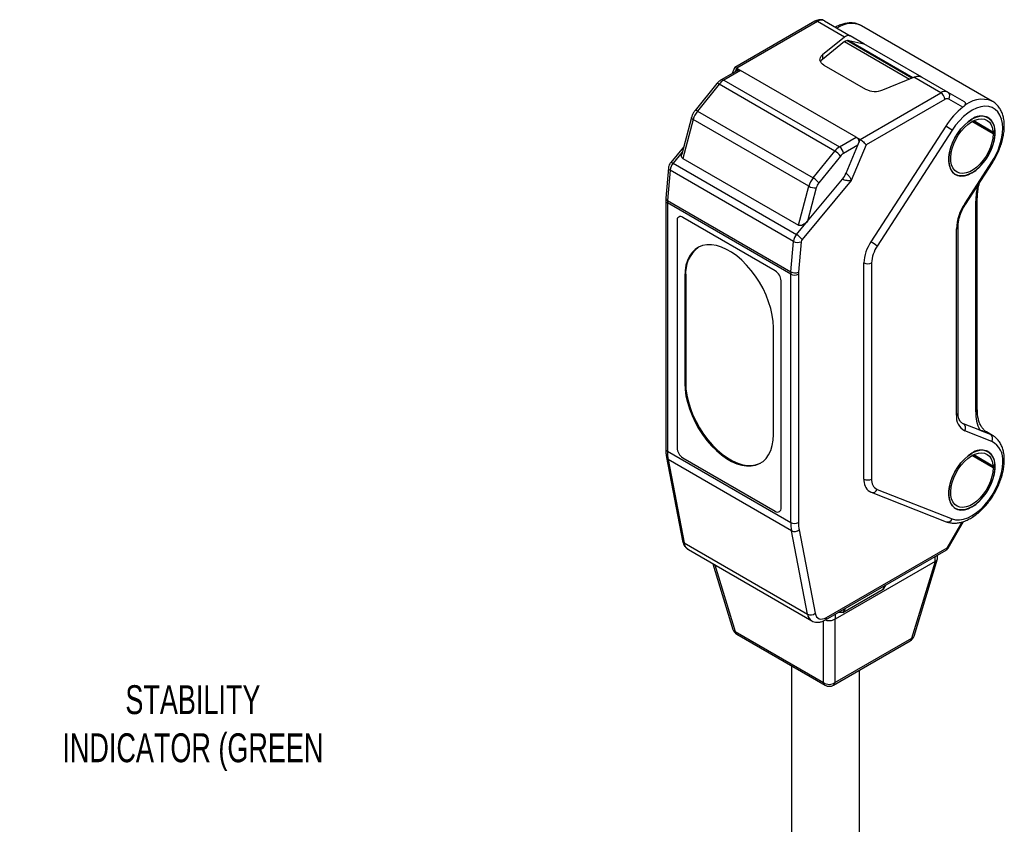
# Model space of a CAD drawing. Header units: millimetres. Extents: x 3 to 273, y 3 to 210.
# Tile 5 of 7: x 98 to 134, y 70 to 100. Entities that reach past the tile are written whole.
import ezdxf

# ---------------------------------------------------------------- set-up
doc = ezdxf.new("R2010")
doc.units = ezdxf.units.MM
doc.header["$LTSCALE"] = 0.5
doc.layers.add('DIMENSIONS', color=140, linetype='Continuous', lineweight=25)
doc.styles.add('SLDTEXTSTYLE0', font='TXT', dxfattribs={"width": 0.7})

msp = doc.modelspace()

# ---------------------------------------------------------------- linework, layer by layer
for p, q in [((126.68703, 99.46603), (123.74591, 97.76815)), ((126.78702, 99.45612), (123.8222, 97.74457)), ((127.77781, 98.88415), (126.78702, 99.45612)), ((127.03702, 99.48087), (127.98614, 98.93295)), ((133.20741, 96.5273), (128.39908, 99.30308)), ((127.77781, 98.88415), (126.96753, 98.22928)), ((127.77781, 98.72085), (126.96753, 98.06597)), ((127.77781, 98.72085), (130.1567, 97.34754)), ((130.24056, 97.38212), (127.85589, 98.75876)), ((127.92908, 98.7632), (128.48911, 98.64248)), ((127.92908, 98.7632), (130.28774, 97.40158)), ((128.48911, 98.64248), (127.98614, 98.93295)), ((130.613, 97.41638), (128.48911, 98.64248)), ((126.96753, 98.22928), (126.96753, 98.06597)), ((123.85075, 97.66539), (123.25042, 97.31883)), ((123.96362, 97.66293), (123.35041, 97.30892)), ((123.73928, 97.76024), (123.65238, 97.55088)), ((123.76999, 97.61877), (123.8222, 97.74457)), ((123.8222, 97.74457), (123.79735, 97.63457)), ((123.8222, 97.74457), (123.96362, 97.66293)), ((128.20626, 95.2137), (123.96362, 97.66293)), ((127.02084, 97.85741), (128.54315, 96.9786)), ((123.35041, 97.30892), (127.59305, 94.8597)), ((129.18733, 96.94782), (130.32172, 97.41559)), ((131.31251, 96.84362), (130.32172, 97.41559)), ((130.61339, 97.41628), (131.56251, 96.86836)), ((123.08962, 97.17831), (122.29387, 96.19385)), ((123.175, 97.15387), (122.37925, 96.16941)), ((127.41764, 94.70465), (123.175, 97.15387)), ((128.34768, 95.13206), (131.31251, 96.84362)), ((131.56251, 96.86836), (132.16606, 96.51982)), ((131.45393, 96.59867), (128.56714, 94.93216)), ((132.12119, 96.31481), (131.60393, 96.61351)), ((122.37925, 96.16941), (126.62189, 93.72019)), ((122.16197, 95.93602), (121.80284, 94.58562)), ((122.2223, 95.86357), (121.8423, 94.43465)), ((126.46495, 93.41434), (122.2223, 95.86357)), ((132.44538, 95.86865), (132.4489, 95.86662)), ((133.22672, 95.33579), (132.44878, 95.78489)), ((132.48497, 95.80482), (133.22672, 95.37661)), ((132.51657, 95.82062), (133.22376, 95.41237)), ((133.0135, 95.94644), (132.98814, 95.95989)), ((133.04886, 95.92603), (133.0135, 95.94644)), ((131.48935, 95.62202), (128.74169, 91.37346)), ((131.72167, 95.46776), (128.97402, 91.2192)), ((133.22376, 95.41237), (133.2942, 95.46015)), ((133.26208, 95.39702), (133.22672, 95.37661)), ((133.29743, 95.37661), (133.22672, 95.33579)), ((133.29743, 95.37661), (133.26208, 95.39702)), ((133.26561, 95.39499), (133.26485, 95.44024)), ((127.59305, 94.8597), (128.20626, 95.2137)), ((128.20626, 95.2137), (128.34768, 95.13206)), ((128.25855, 94.91729), (128.34768, 95.13206)), ((121.87302, 94.84948), (121.40086, 94.28333)), ((121.82351, 94.66333), (121.48741, 94.26032)), ((126.62189, 93.72019), (127.41764, 94.70465)), ((128.25855, 94.91729), (127.73447, 94.61475)), ((127.83159, 93.8886), (128.25855, 94.91729)), ((128.56714, 94.93216), (128.02322, 93.62167)), ((121.8423, 94.43465), (126.08494, 91.98542)), ((127.62922, 94.52172), (126.83348, 93.53726)), ((132.18632, 92.77528), (133.17614, 94.30578)), ((121.3184, 94.08786), (121.22188, 92.97171)), ((121.37701, 94.00651), (121.28049, 92.89036)), ((125.90249, 91.394), (121.37701, 94.00651)), ((121.48741, 94.26032), (126.01289, 91.64781)), ((132.21284, 92.74831), (133.20265, 94.27881)), ((128.02322, 93.62167), (126.22136, 91.46109)), ((126.41333, 92.12797), (127.70011, 93.67093)), ((131.78927, 93.88315), (131.8136, 93.86792)), ((131.8136, 93.86792), (131.84895, 93.84751)), ((131.82903, 93.85383), (131.87431, 93.83406)), ((132.44536, 93.90488), (132.4489, 93.90284)), ((126.08494, 91.98542), (126.46495, 93.41434)), ((126.73931, 93.35375), (126.41333, 92.12797)), ((121.22188, 92.97171), (121.21804, 92.88441)), ((121.21804, 92.88441), (121.21804, 83.78034)), ((121.28049, 92.89036), (125.80597, 90.27785)), ((132.59033, 85.14644), (132.59033, 92.86883)), ((132.6489, 85.22808), (132.6489, 92.95047)), ((125.8021, 90.19026), (121.27662, 92.80277)), ((121.27662, 92.80277), (121.27662, 83.6987)), ((121.63017, 92.15154), (121.63017, 83.82282)), ((125.23641, 90.31466), (121.8423, 92.27404)), ((126.01289, 91.64781), (126.41333, 92.12797)), ((131.88322, 85.0226), (131.88322, 91.8497)), ((131.9418, 85.10424), (131.9418, 91.93134)), ((125.80597, 90.27785), (125.90249, 91.394)), ((126.18456, 91.37649), (126.08804, 90.26033)), ((128.48911, 82.67796), (128.48911, 90.60214)), ((128.77195, 90.60214), (128.77195, 82.67796)), ((121.94837, 90.13062), (121.91301, 90.11021)), ((121.91301, 90.11021), (121.91301, 86.19081)), ((121.94837, 90.13062), (121.94837, 86.21122)), ((125.8021, 81.0862), (125.8021, 90.19026)), ((126.08494, 90.19026), (126.08494, 81.0862)), ((125.44855, 81.61852), (125.44855, 89.94723)), ((125.1657, 84.31307), (125.1657, 88.23247)), ((121.94837, 86.21122), (121.91301, 86.19081)), ((132.08909, 84.72878), (132.13581, 84.70619)), ((132.73629, 84.471), (132.13581, 84.70619)), ((133.17614, 84.05929), (132.18632, 84.44697)), ((132.73629, 84.471), (133.12562, 84.31851)), ((133.20741, 84.27918), (132.97949, 84.41076)), ((132.98429, 84.40694), (133.03692, 84.37656)), ((133.00506, 84.39378), (133.03692, 84.37656)), ((133.12562, 84.31851), (133.01635, 84.38159)), ((133.12562, 84.31851), (133.20741, 84.27918)), ((121.24636, 83.46857), (121.83505, 80.4094)), ((121.27662, 83.6987), (125.8021, 81.0862)), ((121.8423, 83.4554), (125.23641, 81.49602)), ((132.44538, 83.62054), (132.4489, 83.6185)), ((133.22672, 83.08768), (132.44878, 83.53678)), ((132.48497, 83.5567), (133.22672, 83.1285)), ((132.51657, 83.57251), (133.22376, 83.16425)), ((133.0135, 83.69832), (132.98814, 83.71178)), ((133.04886, 83.67791), (133.0135, 83.69832)), ((125.82956, 80.78178), (121.30408, 83.39428)), ((121.30408, 83.39428), (121.89277, 80.33512)), ((133.22376, 83.16425), (133.2942, 83.21204)), ((133.26208, 83.14891), (133.22672, 83.1285)), ((133.29743, 83.1285), (133.22672, 83.08768)), ((133.29743, 83.1285), (133.26208, 83.14891)), ((133.26561, 83.14687), (133.26485, 83.19212)), ((128.75966, 82.18962), (131.50731, 81.11344)), ((128.97402, 82.29421), (131.72167, 81.21802)), ((132.44536, 81.65677), (132.4489, 81.65472)), ((131.78927, 81.63504), (131.8136, 81.61981)), ((131.8136, 81.61981), (131.84895, 81.5994)), ((131.82903, 81.60572), (131.87431, 81.58595)), ((131.5418, 80.15527), (132.09044, 81.10554)), ((131.57358, 80.13691), (132.14211, 81.12163)), ((126.41826, 77.72261), (125.82956, 80.78178)), ((126.10966, 80.81222), (126.69835, 77.75305)), ((121.89277, 80.33512), (126.41826, 77.72261)), ((122.04751, 80.09061), (126.57299, 77.4781)), ((127.07295, 77.50781), (131.50037, 80.0637)), ((127.11438, 77.59938), (131.5418, 80.15527)), ((131.19327, 79.76868), (131.19327, 79.88642)), ((122.94667, 79.57153), (123.68256, 77.16188)), ((123.01338, 79.53302), (123.76057, 77.08636)), ((131.1054, 79.65835), (127.42845, 77.53569)), ((130.2478, 76.84144), (131.10858, 79.66006)), ((130.32581, 76.91695), (131.19144, 79.75146)), ((131.1054, 79.65835), (131.1054, 79.83569)), ((129.19621, 78.63786), (129.27907, 78.78137)), ((129.27906, 78.78137), (129.19621, 78.63786)), ((127.71129, 77.78063), (129.19621, 78.63786)), ((127.42845, 77.71303), (127.42845, 77.53569)), ((127.71129, 77.78063), (127.54557, 77.78064)), ((127.79413, 77.92414), (127.71129, 77.78063)), ((127.0074, 75.212), (127.0074, 77.47618)), ((127.42522, 77.5337), (127.42522, 75.212)), ((123.76057, 77.08636), (127.0074, 75.212)), ((123.81949, 76.98968), (127.06633, 75.11533)), ((127.3663, 75.11533), (130.18887, 76.74476)), ((127.42522, 75.212), (130.2478, 76.84144)), ((125.82489, 75.83199), (125.82489, 62.97767)), ((128.32489, 62.97767), (128.32489, 75.66871))]:
    msp.add_line(p, q)
at = {"flags": 128}
for points in [[(127.02084, 97.85741), (126.96449, 97.89623), (126.92075, 97.94014), (126.89098, 97.98779), (126.8761, 98.0377), (126.87656, 98.08836), (126.89236, 98.13818), (126.92299, 98.18564), (126.96753, 98.22928)], [(126.96753, 98.06597), (126.92299, 98.02233), (126.89482, 97.97986)], [(123.175, 97.15387), (123.14875, 97.16785), (123.12622, 97.1774), (123.10825, 97.18216), (123.09555, 97.18193), (123.08962, 97.17831)], [(133.19349, 96.53508), (133.20081, 96.53105), (133.20741, 96.5273)], [(133.58027, 95.53989), (133.56892, 95.71798), (133.53508, 95.87939), (133.47943, 96.02086), (133.40309, 96.13957), (133.3076, 96.23313), (133.19487, 96.29966), (133.06716, 96.33782), (132.92704, 96.34685), (132.77732, 96.32657), (132.62101, 96.27738), (132.46125, 96.20028), (132.30123, 96.09681), (132.14418, 95.96904), (131.99325, 95.81955), (131.85146, 95.65133), (131.72167, 95.46776)], [(122.2223, 95.86357), (122.19727, 95.8799), (122.1783, 95.89641), (122.16614, 95.91247), (122.16124, 95.92746), (122.16197, 95.93602)], [(132.4489, 95.8707), (132.30866, 95.77632), (132.17224, 95.65767), (132.04337, 95.518), (131.92556, 95.36111), (131.82202, 95.19127), (131.73558, 95.01314), (131.66861, 94.83155), (131.62291, 94.65147), (131.59975, 94.47781), (131.59975, 94.31531), (131.62291, 94.16839), (131.66861, 94.04107), (131.73558, 93.93682), (131.82202, 93.85848), (131.92556, 93.80818), (132.04337, 93.78731), (132.17224, 93.79643), (132.30866, 93.83529), (132.4489, 93.90284)], [(132.4489, 93.90692), (132.30924, 93.83966), (132.17339, 93.80096), (132.04505, 93.79188), (131.92773, 93.81266), (131.82462, 93.86274), (131.73854, 93.94076), (131.67184, 94.04458), (131.62634, 94.17137), (131.60327, 94.31768), (131.60327, 94.47951), (131.62634, 94.65245), (131.67184, 94.83178), (131.73854, 95.01261), (131.82462, 95.19001), (131.92773, 95.35914), (132.04505, 95.51538), (132.17339, 95.65447), (132.30924, 95.77263), (132.4489, 95.86662)], [(133.22672, 95.33579), (133.21584, 95.1798), (133.1835, 95.01562), (133.13062, 94.84783), (133.05866, 94.68112), (132.96964, 94.52018), (132.86605, 94.36948), (132.75079, 94.23326), (132.62709, 94.11532), (132.4984, 94.01897), (132.36833, 93.94689), (132.24051, 93.90111), (132.11852, 93.8829), (132.00578, 93.89278), (131.90543, 93.93046), (131.82028, 93.9949), (131.75273, 94.08429), (131.70465, 94.19613), (131.67739, 94.32729), (131.67171, 94.47411), (131.68778, 94.63247), (131.72514, 94.79794), (131.78275, 94.9659), (131.859, 95.13164), (131.95175, 95.29054), (132.05841, 95.43814), (132.17599, 95.57031), (132.30121, 95.68336), (132.43056, 95.77412), (132.56042, 95.84006), (132.68717, 95.87933), (132.80725, 95.89083), (132.9173, 95.87424), (133.01425, 95.83003), (133.09538, 95.75942), (133.15843, 95.6644), (133.20162, 95.54763), (133.22376, 95.41237)], [(132.4489, 93.90284), (132.58915, 93.99722), (132.72557, 94.11586), (132.85444, 94.25554), (132.97225, 94.41243), (133.07579, 94.58226), (133.16222, 94.7604), (133.2292, 94.94198), (133.27489, 95.12206), (133.29806, 95.29572), (133.29806, 95.45823), (133.27489, 95.60514), (133.2292, 95.73246), (133.16222, 95.83672), (133.07579, 95.91506), (132.97225, 95.96535), (132.85444, 95.98622), (132.72557, 95.9771), (132.58915, 95.93824), (132.4489, 95.8707)], [(133.07318, 95.91079), (133.04043, 95.93547), (133.03342, 95.94011)], [(133.17614, 94.30578), (133.19115, 94.29318), (133.20016, 94.2842), (133.2028, 94.27919), (133.20265, 94.27881)], [(121.40086, 94.28333), (121.40705, 94.28727), (121.42014, 94.28796), (121.43839, 94.28356), (121.46111, 94.27423), (121.48741, 94.26032)], [(132.21284, 92.74831), (132.21299, 92.74869), (132.21035, 92.75371), (132.20134, 92.76268), (132.18632, 92.77528)], [(125.1657, 88.23247), (125.15471, 88.45685), (125.12187, 88.69088), (125.06762, 88.93142), (124.99271, 89.1752), (124.89815, 89.41893), (124.78521, 89.65931), (124.65542, 89.89309), (124.51054, 90.11711), (124.35253, 90.32834), (124.18352, 90.52392), (124.0058, 90.70122), (123.82177, 90.85782), (123.63392, 90.99162), (123.4448, 91.1008), (123.25695, 91.18389), (123.07292, 91.23976), (122.8952, 91.26766), (122.72619, 91.26721), (122.56817, 91.23842), (122.42329, 91.18167), (122.29351, 91.09774), (122.18057, 90.98776), (122.086, 90.85321), (122.01109, 90.69592), (121.95685, 90.51801), (121.92401, 90.32189), (121.91301, 90.11021)], [(121.91301, 86.19081), (121.92401, 85.96644), (121.95685, 85.7324), (122.01109, 85.49186), (122.086, 85.24808), (122.18057, 85.00436), (122.29351, 84.76398), (122.42329, 84.5302), (122.56817, 84.30618), (122.72619, 84.09495), (122.8952, 83.89936), (123.07292, 83.72207), (123.25695, 83.56547), (123.4448, 83.43167), (123.63392, 83.32249), (123.82177, 83.2394), (124.0058, 83.18353), (124.18352, 83.15563), (124.35253, 83.15608), (124.51054, 83.18487), (124.65542, 83.24161), (124.78521, 83.32555), (124.89815, 83.43553), (124.99271, 83.57008), (125.06762, 83.72737), (125.12187, 83.90528), (125.15471, 84.1014), (125.1657, 84.31307)], [(121.94837, 86.21122), (121.95937, 85.98685), (121.99221, 85.75281), (122.04645, 85.51227), (122.12136, 85.26849), (122.21592, 85.02477), (122.32886, 84.78439), (122.45865, 84.55061), (122.60353, 84.32659), (122.76154, 84.11536), (122.93055, 83.91977), (123.10827, 83.74248), (123.2923, 83.58588), (123.48015, 83.45208), (123.66928, 83.3429), (123.85713, 83.25981), (124.04116, 83.20394), (124.21888, 83.17604), (124.38789, 83.17649), (124.5459, 83.20528), (124.69078, 83.26202), (124.70681, 83.27047)], [(132.4489, 83.62259), (132.30866, 83.52821), (132.17224, 83.40956), (132.04337, 83.26989), (131.92556, 83.11299), (131.82202, 82.94316), (131.73558, 82.76502), (131.66861, 82.58344), (131.62291, 82.40336), (131.59975, 82.2297), (131.59975, 82.0672), (131.62291, 81.92028), (131.66861, 81.79296), (131.73558, 81.68871), (131.82202, 81.61036), (131.92556, 81.56007), (132.04337, 81.5392), (132.17224, 81.54832), (132.30866, 81.58718), (132.4489, 81.65472)], [(132.4489, 81.65881), (132.30924, 81.59154), (132.17339, 81.55285), (132.04505, 81.54376), (131.92773, 81.56455), (131.82462, 81.61463), (131.73854, 81.69265), (131.67184, 81.79647), (131.62634, 81.92326), (131.60327, 82.06957), (131.60327, 82.2314), (131.62634, 82.40434), (131.67184, 82.58367), (131.73854, 82.7645), (131.82462, 82.9419), (131.92773, 83.11103), (132.04505, 83.26727), (132.17339, 83.40636), (132.30924, 83.52451), (132.4489, 83.6185)], [(133.22672, 83.08768), (133.21584, 82.93169), (133.1835, 82.76751), (133.13062, 82.59971), (133.05866, 82.43301), (132.96964, 82.27206), (132.86605, 82.12137), (132.75079, 81.98515), (132.62709, 81.86721), (132.4984, 81.77086), (132.36833, 81.69878), (132.24051, 81.65299), (132.11852, 81.63479), (132.00578, 81.64466), (131.90543, 81.68235), (131.82028, 81.74679), (131.75273, 81.83618), (131.70465, 81.94802), (131.67739, 82.07918), (131.67171, 82.226), (131.68778, 82.38436), (131.72514, 82.54983), (131.78275, 82.71779), (131.859, 82.88353), (131.95175, 83.04243), (132.05841, 83.19002), (132.17599, 83.3222), (132.30121, 83.43525), (132.43056, 83.52601), (132.56042, 83.59195), (132.68717, 83.63122), (132.80725, 83.64272), (132.9173, 83.62613), (133.01425, 83.58191), (133.09538, 83.51131), (133.15843, 83.41629), (133.20162, 83.29952), (133.22376, 83.16425)], [(132.4489, 81.65472), (132.58915, 81.74911), (132.72557, 81.86775), (132.85444, 82.00743), (132.97225, 82.16432), (133.07579, 82.33415), (133.16222, 82.51229), (133.2292, 82.69387), (133.27489, 82.87395), (133.29806, 83.04761), (133.29806, 83.21011), (133.27489, 83.35703), (133.2292, 83.48435), (133.16222, 83.58861), (133.07579, 83.66695), (132.97225, 83.71724), (132.85444, 83.73811), (132.72557, 83.72899), (132.58915, 83.69013), (132.4489, 83.62259)], [(133.07318, 83.66268), (133.04043, 83.68736), (133.03342, 83.692)], [(131.72167, 81.21802), (131.85146, 81.18431), (131.99325, 81.17979), (132.14418, 81.20456), (132.30123, 81.25812), (132.46125, 81.33939), (132.62101, 81.44675), (132.77732, 81.57804), (132.92704, 81.73062), (133.06716, 81.90143), (133.19487, 82.08704), (133.3076, 82.28372), (133.40309, 82.48753), (133.47943, 82.69438), (133.53508, 82.9001), (133.56892, 83.10058), (133.58027, 83.29178)], [(131.5418, 80.15527), (131.55859, 80.14557), (131.5693, 80.13938), (131.57352, 80.13695), (131.57358, 80.13691)], [(126.69835, 77.75305), (126.71868, 77.68413), (126.75065, 77.62712), (126.7933, 77.5837), (126.8454, 77.55514), (126.90541, 77.54229), (126.97155, 77.54552), (127.0419, 77.56474), (127.11438, 77.59938)]]:
    msp.add_lwpolyline(points, dxfattribs=at)
for centre, radius, start, end in [((126.72844, 99.37435), 0.1006, 54.382423, 114.307119), ((126.93348, 99.25169), 0.25148, 65.686048, 125.618173), ((128.02788, 98.46329), 0.91818, 66.153726, 125.150816), ((123.68579, 96.75276), 0.64946, 121.091412, 141.858847), ((123.29182, 97.22714), 0.1006, 54.383719, 114.29224), ((128.89923, 97.67454), 0.78174, 242.903778, 291.625451), ((131.45896, 96.63919), 0.25148, 65.686048, 125.618173), ((131.14689, 96.5847), 0.30736, 2.605478, 57.394522), ((131.45318, 96.7198), 0.18445, 324.814914, 53.648757), ((131.5418, 96.47601), 0.15089, 65.686048, 125.618173), ((132.82534, 95.60712), 0.99832, 68.360213, 134.85655), ((123.03164, 95.64144), 0.83927, 141.01737, 164.65281), ((122.31172, 96.09486), 0.10059, 47.831775, 100.220377), ((133.76557, 94.18057), 2.69425, 127.613314, 147.655272), ((132.77903, 95.47096), 0.51529, 358.797785, 129.840349), ((130.37859, 93.69713), 2.22238, 52.818497, 60.013027), ((131.46296, 95.45595), 1.83618, 302.476304, 357.523696), ((131.21468, 95.63133), 2.36736, 325.949143, 357.78639), ((132.17583, 95.37682), 1.05089, 359.988797, 2.023781), ((133.53876, 95.63152), 0.1006, 294.376027, 354.289495), ((127.92843, 94.30354), 0.64946, 121.091412, 141.858847), ((127.04093, 94.05509), 0.75089, 38.421196, 59.888651), ((127.42743, 94.60078), 0.30736, 2.605478, 57.394522), ((127.9357, 94.28105), 0.38968, 121.091412, 141.858847), ((121.40852, 94.091), 0.09018, 182.011465, 249.546264), ((121.85181, 93.9509), 0.47805, 139.665124, 173.31997), ((127.27429, 93.19222), 0.83927, 141.01737, 164.65281), ((126.24518, 93.07063), 0.75089, 38.421196, 59.888651), ((127.04308, 94.21633), 0.85391, 320.303925, 337.430645), ((126.7014, 93.83359), 0.48133, 240.576993, 274.516917), ((127.22491, 93.22048), 0.50356, 141.01737, 164.65281), ((135.14509, 92.84765), 2.55486, 166.611734, 179.525057), ((121.31367, 92.89119), 0.09587, 184.041317, 247.262474), ((121.31523, 92.97718), 0.09351, 183.35027, 248.189989), ((122.294, 92.80165), 1.01738, 174.998217, 179.937235), ((132.54877, 92.9605), 0.10066, 294.385951, 354.175729), ((133.65742, 91.78112), 1.77552, 145.949143, 177.78639), ((121.75949, 92.17251), 0.13101, 50.796715, 189.214037), ((131.84161, 91.94143), 0.10073, 294.397993, 354.037918), ((126.37729, 91.33839), 0.47805, 139.665124, 173.31997), ((125.66611, 91.05091), 0.69033, 36.454423, 59.84483), ((126.34283, 91.35795), 0.15935, 139.665124, 173.31997), ((123.136, 90.23018), 1.1918, 127.695138, 184.791871), ((126.06269, 91.69374), 0.33986, 241.878219, 291.0143), ((129.96761, 90.54499), 1.4796, 145.949143, 177.78639), ((127.63094, 89.44857), 2.22238, 52.818497, 60.013027), ((129.95475, 90.55642), 1.18368, 145.949143, 177.78639), ((128.63053, 90.87508), 0.3074, 242.609672, 297.390328), ((124.98798, 89.92627), 0.46104, 2.605478, 57.394522), ((126.81948, 90.18915), 1.01738, 174.998217, 179.937235), ((125.94352, 90.4632), 0.3074, 242.609672, 297.390328), ((125.96617, 90.57759), 0.33986, 241.878219, 291.0143), ((126.89885, 90.18937), 0.81391, 174.998217, 179.937235), ((132.45109, 84.954), 0.572, 173.112058, 242.427161), ((131.84171, 85.11422), 0.10059, 294.374658, 354.305201), ((134.04194, 85.10664), 1.45216, 178.429232, 205.958411), ((132.54881, 85.23806), 0.10059, 294.374658, 354.305201), ((132.0199, 84.54907), 0.19525, 328.471485, 53.583984), ((133.00971, 84.16139), 0.19525, 328.471485, 53.583984), ((122.09074, 83.84378), 0.46104, 182.605478, 237.394522), ((132.82312, 83.38325), 0.76266, 353.112058, 62.427161), ((121.31813, 83.79033), 0.10059, 185.694799, 245.625342), ((121.35427, 83.49285), 0.1106, 192.648239, 243.014787), ((122.89067, 83.69087), 1.61407, 179.721794, 190.588122), ((132.77903, 83.22285), 0.51529, 358.797785, 129.840349), ((131.46296, 83.20783), 1.83618, 302.476304, 357.523696), ((132.17583, 83.12871), 1.05089, 359.988797, 2.023781), ((133.53876, 83.38341), 0.1006, 294.376112, 354.288518), ((128.97897, 82.62413), 0.49281, 173.72856, 235.397624), ((128.63053, 82.9509), 0.3074, 242.609672, 297.390328), ((129.15053, 82.63223), 0.38133, 173.112058, 242.427161), ((128.80931, 82.35985), 0.17731, 253.713098, 338.272273), ((125.31922, 81.59754), 0.13101, 230.796715, 9.214037), ((127.41616, 81.07836), 1.61407, 179.721794, 190.588122), ((125.94352, 81.35914), 0.3074, 242.609672, 297.390328), ((127.53759, 81.07914), 1.45267, 179.721794, 190.588122), ((131.55695, 81.28367), 0.17732, 253.744474, 338.270048), ((125.94537, 81.02003), 0.26491, 244.076642, 308.328918), ((121.94297, 80.43369), 0.11061, 192.680134, 243.013358), ((122.22933, 80.37689), 0.33914, 187.075052, 237.578891), ((131.44666, 80.14316), 0.09591, 304.056351, 7.25583), ((131.40038, 80.23691), 0.2, 299.997312, 330), ((126.53407, 77.96086), 0.26491, 244.076642, 308.328918), ((126.75456, 77.76428), 0.33887, 187.063229, 237.780141), ((127.01424, 77.58952), 0.10062, 305.705886, 5.619695), ((123.96948, 77.2495), 0.3, 196.982186, 240.002688), ((123.79734, 77.2024), 0.12173, 199.445957, 252.415198), ((123.88957, 77.09869), 0.12959, 185.458982, 237.263076), ((130.03889, 77.00458), 0.3, 299.997312, 343.017814), ((130.1188, 76.85377), 0.12959, 302.736924, 354.541018), ((130.21102, 76.95748), 0.12173, 287.584802, 340.554043), ((127.21631, 75.51584), 0.36873, 235.489191, 304.510809), ((127.13641, 75.22433), 0.12959, 185.458982, 237.263076), ((127.29622, 75.22433), 0.12959, 302.736924, 354.541018), ((127.21631, 75.37514), 0.3, 240.002688, 299.997312)]:
    msp.add_arc(centre, radius, start, end)
for points, knots in [([(127.03704, 99.48086), (127.01282, 99.49242), (126.96248, 99.51644), (126.87751, 99.52519), (126.79085, 99.51302), (126.72792, 99.48877), (126.69407, 99.46994), (126.68703, 99.46603)], [0, 0, 0, 0, 0.21844032, 0.45406075, 0.68893061, 0.93534566, 1, 1, 1, 1]), ([(128.41011, 99.2928), (128.39513, 99.30284), (128.34124, 99.33895), (128.2346, 99.37652), (128.09448, 99.40474), (127.94618, 99.4068), (127.79183, 99.38522), (127.63279, 99.33689), (127.51542, 99.28968), (127.45249, 99.25224), (127.44292, 99.24655)], [0, 0, 0, 0, 0.05678646, 0.20437382, 0.35185819, 0.50136078, 0.65440158, 0.81131188, 0.97130892, 1, 1, 1, 1]), ([(127.98614, 98.93295), (127.95957, 98.9483), (127.92666, 98.95266), (127.85446, 98.93575), (127.81539, 98.91453), (127.77781, 98.88415)], [0, 0, 0, 0, 0.5, 0.5, 1, 1, 1, 1]), ([(123.74408, 97.75827), (123.74508, 97.76292), (123.7474, 97.77368), (123.77675, 97.76821), (123.80761, 97.75216), (123.8222, 97.74457)], [0, 0, 0, 0, 0.28577029, 0.66226051, 1, 1, 1, 1]), ([(123.85274, 97.66247), (123.85654, 97.66594), (123.87388, 97.68179), (123.91471, 97.68329), (123.9478, 97.66951), (123.96362, 97.66293)], [0, 0, 0, 0, 0.12744931, 0.58274709, 1, 1, 1, 1]), ([(123.25042, 97.31883), (123.23229, 97.30738), (123.18399, 97.27687), (123.13074, 97.22729), (123.09803, 97.18832), (123.08962, 97.17831)], [0, 0, 0, 0, 0.30860935, 0.8222966, 1, 1, 1, 1]), ([(130.32172, 97.41559), (130.37434, 97.43728), (130.42904, 97.44948), (130.5301, 97.44972), (130.57618, 97.43776), (130.61339, 97.41628)], [0, 0, 0, 0, 0.5, 0.5, 1, 1, 1, 1]), ([(132.16606, 96.51982), (132.17233, 96.51567), (132.18508, 96.50722), (132.1984, 96.49161), (132.20851, 96.47179), (132.21289, 96.44742), (132.20601, 96.41088), (132.18047, 96.36453), (132.14109, 96.3315), (132.12119, 96.31481)], [0, 0, 0, 0, 0.07852179, 0.15950477, 0.24593496, 0.37124727, 0.50025594, 0.74751524, 1, 1, 1, 1]), ([(133.63885, 95.62153), (133.63826, 95.6549), (133.63653, 95.75108), (133.61724, 95.90237), (133.57365, 96.06893), (133.50798, 96.21856), (133.42241, 96.34884), (133.31748, 96.45319), (133.23841, 96.51537), (133.19235, 96.53524), (133.19005, 96.53624)], [0, 0, 0, 0, 0.08312845, 0.23958215, 0.39600039, 0.55074187, 0.70217541, 0.84929054, 0.99247168, 1, 1, 1, 1]), ([(122.29387, 96.19385), (122.28088, 96.17677), (122.24462, 96.12914), (122.19611, 96.04235), (122.17323, 95.97109), (122.16197, 95.93602)], [0, 0, 0, 0, 0.22107157, 0.61660831, 1, 1, 1, 1]), ([(133.20265, 94.27881), (133.22338, 94.31171), (133.28308, 94.40648), (133.37135, 94.57008), (133.46121, 94.76923), (133.53417, 94.97163), (133.5893, 95.17438), (133.62525, 95.37473), (133.63791, 95.52314), (133.63868, 95.60394), (133.63885, 95.62153)], [0, 0, 0, 0, 0.07766535, 0.22374516, 0.36998581, 0.51645366, 0.66331089, 0.81071061, 0.95876868, 1, 1, 1, 1]), ([(128.20626, 95.2137), (128.21906, 95.20473), (128.24573, 95.18604), (128.27831, 95.13954), (128.30163, 95.08729), (128.30566, 95.05074), (128.3074, 95.035)], [0, 0, 0, 0, 0.24561097, 0.51180947, 0.78980369, 1, 1, 1, 1]), ([(128.34768, 95.13206), (128.38102, 95.11282), (128.42769, 95.07873), (128.51339, 95.00066), (128.54875, 94.96003), (128.56714, 94.93216)], [0, 0, 0, 0, 0.5, 0.5, 1, 1, 1, 1]), ([(121.8423, 94.43465), (121.83334, 94.44125), (121.81433, 94.45524), (121.79797, 94.48913), (121.79365, 94.53158), (121.79528, 94.56535), (121.80283, 94.58359), (121.80357, 94.58539)], [0, 0, 0, 0, 0.20148928, 0.4271305, 0.68312904, 0.96872048, 1, 1, 1, 1]), ([(121.40086, 94.28333), (121.38944, 94.2682), (121.35957, 94.22863), (121.32951, 94.16131), (121.3217, 94.10968), (121.3184, 94.08786)], [0, 0, 0, 0, 0.26343908, 0.6887615, 1, 1, 1, 1]), ([(128.02322, 93.62167), (128.00863, 93.61967), (127.98262, 93.61609), (127.93856, 93.61514), (127.8965, 93.61709), (127.83944, 93.62386), (127.76706, 93.63937), (127.72127, 93.66095), (127.70011, 93.67093)], [0, 0, 0, 0, 0.16791531, 0.29944662, 0.4318389, 0.55008769, 0.79209462, 1, 1, 1, 1]), ([(127.83159, 93.8886), (127.84067, 93.88277), (127.85937, 93.87076), (127.88889, 93.84443), (127.91881, 93.81269), (127.94633, 93.77758), (127.97098, 93.74031), (127.99161, 93.70305), (128.01043, 93.66214), (128.01863, 93.63622), (128.02322, 93.62167)], [0, 0, 0, 0, 0.10144631, 0.20886993, 0.32489323, 0.45160568, 0.56940415, 0.70144614, 0.83253513, 1, 1, 1, 1]), ([(132.6489, 92.95047), (132.64937, 92.98226), (132.65072, 93.07501), (132.66702, 93.23785), (132.69531, 93.40904), (132.72435, 93.51674), (132.73475, 93.55531)], [0, 0, 0, 0, 0.16917592, 0.49346919, 0.8186097, 1, 1, 1, 1]), ([(131.9418, 91.93134), (131.94223, 91.95288), (131.94351, 92.0159), (131.95816, 92.13026), (131.99181, 92.27398), (132.04238, 92.42242), (132.10762, 92.56834), (132.1674, 92.67677), (132.20406, 92.73449), (132.21284, 92.74831)], [0, 0, 0, 0, 0.08898683, 0.26031303, 0.43285268, 0.60660098, 0.78128742, 0.94760829, 1, 1, 1, 1]), ([(126.41333, 92.12797), (126.36926, 92.07513), (126.30382, 92.02119), (126.17558, 91.96552), (126.11828, 91.96618), (126.08494, 91.98542)], [0, 0, 0, 0, 0.5, 0.5, 1, 1, 1, 1]), ([(132.08983, 84.72904), (132.07336, 84.74024), (132.04179, 84.7617), (132.00193, 84.81719), (131.96915, 84.89225), (131.94634, 84.98695), (131.94329, 85.06574), (131.9418, 85.10424)], [0, 0, 0, 0, 0.21807248, 0.41804983, 0.60676549, 0.80787651, 1, 1, 1, 1]), ([(133.00529, 84.39438), (132.9994, 84.39761), (132.95849, 84.42), (132.89134, 84.4758), (132.81024, 84.57326), (132.74488, 84.69285), (132.69567, 84.83048), (132.66323, 84.98487), (132.65019, 85.12028), (132.64919, 85.20413), (132.6489, 85.22808)], [0, 0, 0, 0, 0.027565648, 0.191135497, 0.351871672, 0.505458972, 0.653493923, 0.798584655, 0.942463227, 1, 1, 1, 1]), ([(133.01635, 84.38159), (133.01011, 84.38272), (132.99559, 84.38537), (132.96706, 84.39296), (132.9354, 84.40188), (132.88977, 84.41581), (132.82872, 84.43582), (132.76577, 84.45978), (132.73629, 84.471)], [0, 0, 0, 0, 0.10742005, 0.25016332, 0.3749261, 0.50010403, 0.76579019, 1, 1, 1, 1]), ([(133.63885, 83.37342), (133.63825, 83.40679), (133.63653, 83.50297), (133.61725, 83.65428), (133.57362, 83.82075), (133.50812, 83.9707), (133.42192, 84.09983), (133.32334, 84.20396), (133.24672, 84.25267), (133.21144, 84.2751)], [0, 0, 0, 0, 0.08527782, 0.24577681, 0.4062394, 0.5649819, 0.72033091, 0.87124986, 1, 1, 1, 1]), ([(121.21804, 83.78034), (121.21863, 83.74541), (121.22028, 83.64855), (121.23211, 83.54552), (121.2445, 83.47859), (121.24636, 83.46857)], [0, 0, 0, 0, 0.324223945, 0.898902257, 1, 1, 1, 1]), ([(131.50731, 81.11344), (131.53455, 81.10384), (131.60628, 81.07858), (131.73057, 81.05859), (131.87956, 81.05891), (132.03465, 81.08416), (132.19431, 81.13403), (132.35638, 81.20836), (132.51806, 81.30605), (132.67651, 81.42527), (132.82915, 81.56378), (132.97378, 81.71919), (133.10846, 81.88907), (133.2314, 82.07089), (133.34093, 82.26206), (133.43551, 82.45987), (133.51374, 82.66159), (133.57447, 82.86453), (133.61623, 83.06584), (133.63621, 83.23588), (133.63814, 83.33634), (133.63885, 83.37342)], [0, 0, 0, 0, 0.03130692, 0.08244493, 0.13419534, 0.18720861, 0.2415422, 0.29688922, 0.35279425, 0.40885653, 0.46483718, 0.52068317, 0.57640491, 0.6320425, 0.68764874, 0.74328088, 0.79898062, 0.85480978, 0.9108284, 0.96708669, 1, 1, 1, 1]), ([(128.70146, 82.22004), (128.71005, 82.2142), (128.72826, 82.20183), (128.74881, 82.19384), (128.75966, 82.18962)], [0, 0, 0, 0, 0.47237974, 1, 1, 1, 1]), ([(121.83505, 80.4094), (121.8405, 80.38576), (121.85413, 80.32657), (121.89283, 80.24048), (121.95733, 80.15711), (122.0144, 80.10468), (122.05272, 80.0889), (122.05731, 80.08701)], [0, 0, 0, 0, 0.17533217, 0.43898934, 0.69049831, 0.96295907, 1, 1, 1, 1]), ([(131.10858, 79.66006), (131.13518, 79.67667), (131.18428, 79.70733), (131.18696, 79.75241), (131.18819, 79.77305)], [0, 0, 0, 0, 0.54196899, 1, 1, 1, 1]), ([(126.57471, 77.47797), (126.60421, 77.46346), (126.66437, 77.43387), (126.76622, 77.41986), (126.87171, 77.42777), (126.97521, 77.45668), (127.04125, 77.49123), (127.07295, 77.50781)], [0, 0, 0, 0, 0.19191752, 0.39137494, 0.59350557, 0.80487848, 1, 1, 1, 1]), ([(127.42522, 77.5337), (127.39165, 77.51639), (127.32197, 77.48045), (127.19715, 77.47292), (127.10986, 77.48452), (127.07694, 77.50078), (127.07212, 77.50316)], [0, 0, 0, 0, 0.32712931, 0.67899366, 0.95296878, 1, 1, 1, 1])]:
    msp.add_open_spline(points, degree=3, knots=knots)
for points in [[(127.77781, 98.72085), (127.80453, 98.74244), (127.83192, 98.75574), (127.85589, 98.75876)], [(127.85589, 98.75876), (127.8819, 98.7665), (127.90678, 98.76801), (127.92908, 98.7632)], [(133.03692, 84.37656), (133.03059, 84.37899), (133.02381, 84.38063), (133.01635, 84.38159)], [(131.10858, 79.66006), (131.10753, 79.65954), (131.10647, 79.65897), (131.1054, 79.65835)], [(127.42845, 77.53569), (127.42738, 77.53508), (127.42631, 77.53441), (127.42522, 77.5337)]]:
    msp.add_open_spline(points, degree=3)

# ---------------------------------------------------------------- texts
at = {"layer": 'DIMENSIONS', "insert": (103.86802, 75.11535), "char_height": 1.0583333, "attachment_point": 2, "style": 'SLDTEXTSTYLE0'}
msp.add_mtext('STABILITY^JINDICATOR (GREEN', dxfattribs=at)

doc.saveas('drawing.dxf')
